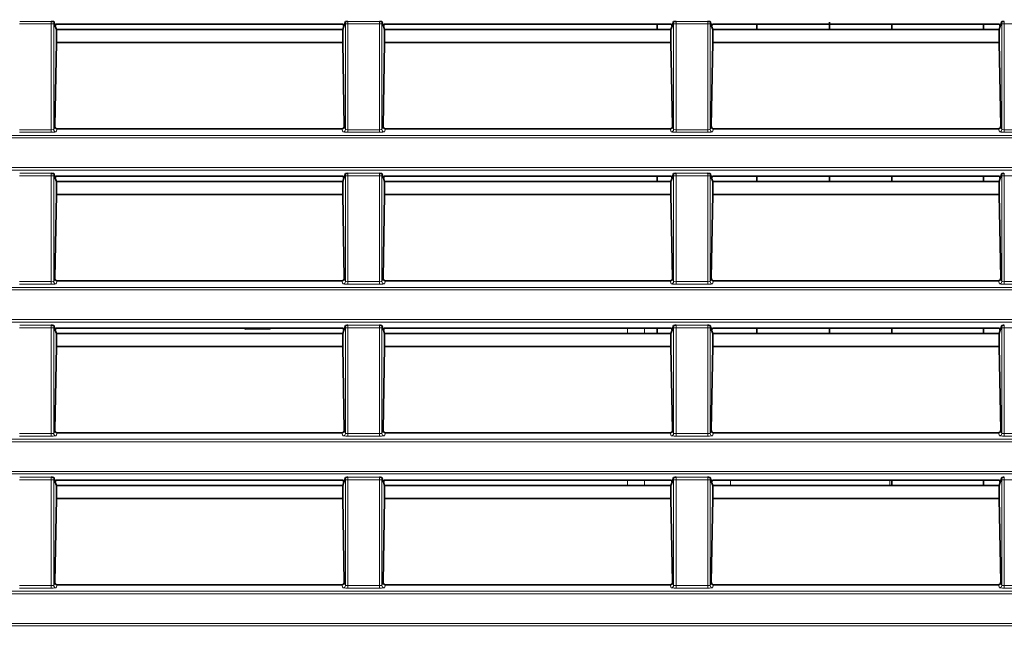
# Model space of a CAD drawing. Header units: millimetres. Extents: x 0 to 1118, y 0 to 864.
# Tile 149 of 172: x 941 to 961, y 339 to 351. Entities that reach past the tile are written whole.
import ezdxf

# ---------------------------------------------------------------- set-up
doc = ezdxf.new("R2010")
doc.units = ezdxf.units.MM
doc.layers.add('ALPHAREV', color=7, linetype='Continuous', lineweight=25)
doc.styles.add('SLDTEXTSTYLE0', font='TXT', dxfattribs={"width": 0.605})
doc.dimstyles.new('SLDDIMSTYLE0', dxfattribs={"dimtxt": 3.175, "dimasz": 4.572, "dimexe": 0, "dimexo": 0.0625, "dimgap": 0.79375, "dimtad": 0, "dimtih": 1, "dimtoh": 1, "dimdec": 1, "dimlfac": 4, "dimrnd": 1e-09, "dimzin": 12, "dimdsep": 46, "dimtxsty": 'SLDTEXTSTYLE0', "dimsah": 1, "dimcen": 0.09, "dimadec": 0, "dimazin": 3, "dimtfac": 1, "dimtofl": 0, "dimtmove": 0, "dimatfit": 3, "dimfxl": 1, "dimfrac": 2, "dimtolj": 1, "dimtzin": 12, "dimarcsym": 0})

# ---------------------------------------------------------------- blocks, each defined once
blk = doc.blocks.new('_D_8')
at = {"layer": 'ALPHAREV'}
for p, q in [((1065.347, 404.285), (1064.256, 404.285)), ((1064.256, 404.285), (1064.256, 399.412)), ((1071.411, 404.285), (1072.502, 404.285)), ((1072.502, 404.285), (1072.502, 399.412)), ((1074.319, 401.849), (1077.494, 401.849)), ((1077.494, 401.849), (1077.494, 391.371)), ((1064.256, 399.412), (1065.347, 399.412)), ((1072.502, 399.412), (1071.411, 399.412)), ((962.925, 391.371), (1079.094, 391.371)), ((1077.494, 330.219), (1077.494, 391.371)), ((962.909, 330.219), (1079.094, 330.219))]:
    blk.add_line(p, q, dxfattribs=at)
for points in [[(1077.494, 391.371), (1076.732, 386.799), (1078.256, 386.799)], [(1077.494, 330.219), (1078.256, 334.791), (1076.732, 334.791)]]:
    blk.add_solid(points, dxfattribs=at)
at = {"layer": 'ALPHAREV', "char_height": 3.175, "attachment_point": 1, "style": 'SLDTEXTSTYLE0'}
for s, insert in [('244.6', (1052.251, 403.505)), ('9.6', (1065.347, 403.505))]:
    blk.add_mtext(s, dxfattribs=dict(at, insert=insert))
blk = doc.blocks.new('_D_16')
at = {"layer": 'ALPHAREV'}
for p, q in [((896.128, 356.732), (896.128, 275.338)), ((985.506, 292.851), (985.506, 275.338)), ((942.03, 279.374), (940.938, 279.374)), ((940.938, 279.374), (940.938, 274.502)), ((950.519, 279.374), (951.61, 279.374)), ((951.61, 279.374), (951.61, 274.502)), ((896.128, 276.938), (928.208, 276.938)), ((985.506, 276.938), (953.426, 276.938)), ((940.938, 274.502), (942.03, 274.502)), ((951.61, 274.502), (950.519, 274.502))]:
    blk.add_line(p, q, dxfattribs=at)
for points in [[(896.128, 276.938), (900.7, 276.176), (900.7, 277.7)], [(985.506, 276.938), (980.934, 277.7), (980.934, 276.176)]]:
    blk.add_solid(points, dxfattribs=at)
at = {"layer": 'ALPHAREV', "char_height": 3.175, "attachment_point": 1, "style": 'SLDTEXTSTYLE0'}
for s, insert in [('357.5', (928.933, 278.594)), ('14.1', (942.03, 278.594))]:
    blk.add_mtext(s, dxfattribs=dict(at, insert=insert))

msp = doc.modelspace()

# ---------------------------------------------------------------- linework, layer by layer
at = {"color": 7, "linetype": 'Continuous', "lineweight": 18}
for p, q in [((941.182, 351.18), (941.83, 351.18)), ((947.932, 351.18), (948.58, 351.18)), ((954.682, 351.18), (955.33, 351.18)), ((941.832, 351.13), (941.18, 351.13)), ((941.882, 351.13), (941.832, 351.13)), ((941.832, 348.952), (941.832, 351.13)), ((941.882, 351.13), (941.882, 348.957)), ((947.93, 351.13), (947.88, 351.13)), ((947.88, 348.957), (947.88, 351.13)), ((948.582, 351.13), (947.93, 351.13)), ((947.93, 351.13), (947.93, 348.952)), ((948.632, 351.13), (948.582, 351.13)), ((948.582, 348.952), (948.582, 351.13)), ((948.632, 351.13), (948.632, 348.957)), ((954.68, 351.13), (954.63, 351.13)), ((954.63, 348.957), (954.63, 351.13)), ((955.332, 351.13), (954.68, 351.13)), ((954.68, 351.13), (954.68, 348.952)), ((955.382, 351.13), (955.332, 351.13)), ((955.332, 348.952), (955.332, 351.13)), ((955.382, 351.13), (955.382, 348.957)), ((961.43, 351.13), (961.38, 351.13)), ((961.38, 348.957), (961.38, 351.13)), ((962.084, 351.13), (961.43, 351.13)), ((961.43, 351.13), (961.43, 348.952)), ((941.18, 348.952), (941.832, 348.952)), ((941.832, 348.902), (941.832, 348.952)), ((941.882, 348.957), (941.904, 349.022)), ((941.952, 348.969), (941.932, 348.907)), ((947.83, 348.907), (947.809, 348.969)), ((947.858, 349.022), (947.88, 348.957)), ((947.93, 348.902), (947.93, 348.952)), ((947.93, 348.952), (948.582, 348.952)), ((948.582, 348.902), (948.582, 348.952)), ((948.632, 348.957), (948.654, 349.022)), ((948.702, 348.969), (948.682, 348.907)), ((954.58, 348.907), (954.559, 348.969)), ((954.608, 349.022), (954.63, 348.957)), ((954.68, 348.952), (954.68, 348.902)), ((954.68, 348.952), (955.332, 348.952)), ((955.332, 348.952), (955.332, 348.902)), ((955.382, 348.957), (955.404, 349.022)), ((955.452, 348.969), (955.432, 348.907)), ((961.33, 348.907), (961.309, 348.969)), ((961.358, 349.022), (961.38, 348.957)), ((961.43, 348.952), (961.43, 348.902)), ((961.43, 348.952), (962.083, 348.952)), ((794.184, 348.835), (983.327, 348.835)), ((983.327, 348.785), (794.184, 348.785)), ((941.832, 348.902), (941.18, 348.902)), ((948.582, 348.902), (947.93, 348.902)), ((955.332, 348.902), (954.68, 348.902)), ((962.083, 348.902), (961.43, 348.902)), ((794.184, 348.172), (983.327, 348.172)), ((983.327, 348.122), (794.184, 348.122)), ((941.832, 348.005), (941.18, 348.005)), ((941.182, 348.055), (941.83, 348.055)), ((941.882, 348.005), (941.832, 348.005)), ((941.832, 345.827), (941.832, 348.005)), ((941.882, 348.005), (941.882, 345.832)), ((947.93, 348.005), (947.88, 348.005)), ((947.88, 345.832), (947.88, 348.005)), ((948.582, 348.005), (947.93, 348.005)), ((947.93, 348.005), (947.93, 345.827)), ((947.932, 348.055), (948.58, 348.055)), ((948.632, 348.005), (948.582, 348.005)), ((948.582, 345.827), (948.582, 348.005)), ((948.632, 348.005), (948.632, 345.832)), ((954.68, 348.005), (954.63, 348.005)), ((954.63, 345.832), (954.63, 348.005)), ((955.332, 348.005), (954.68, 348.005)), ((954.68, 348.005), (954.68, 345.827)), ((954.682, 348.055), (955.33, 348.055)), ((955.382, 348.005), (955.332, 348.005)), ((955.332, 345.827), (955.332, 348.005)), ((955.382, 348.005), (955.382, 345.832)), ((961.43, 348.005), (961.38, 348.005)), ((961.38, 345.832), (961.38, 348.005)), ((962.084, 348.005), (961.43, 348.005)), ((961.43, 348.005), (961.43, 345.827)), ((941.882, 345.832), (941.904, 345.897)), ((947.858, 345.897), (947.88, 345.832)), ((948.632, 345.832), (948.654, 345.897)), ((954.608, 345.897), (954.63, 345.832)), ((955.382, 345.832), (955.404, 345.897)), ((961.358, 345.897), (961.38, 345.832)), ((794.184, 345.71), (983.327, 345.71)), ((941.18, 345.827), (941.832, 345.827)), ((941.832, 345.777), (941.18, 345.777)), ((941.832, 345.777), (941.832, 345.827)), ((941.952, 345.844), (941.932, 345.782)), ((947.83, 345.782), (947.809, 345.844)), ((947.93, 345.777), (947.93, 345.827)), ((947.93, 345.827), (948.582, 345.827)), ((948.582, 345.777), (947.93, 345.777)), ((948.582, 345.777), (948.582, 345.827)), ((948.702, 345.844), (948.682, 345.782)), ((954.58, 345.782), (954.559, 345.844)), ((954.68, 345.827), (954.68, 345.777)), ((954.68, 345.827), (955.332, 345.827)), ((955.332, 345.777), (954.68, 345.777)), ((955.332, 345.827), (955.332, 345.777)), ((955.452, 345.844), (955.432, 345.782)), ((961.33, 345.782), (961.309, 345.844)), ((961.43, 345.827), (961.43, 345.777)), ((961.43, 345.827), (962.083, 345.827)), ((962.083, 345.777), (961.43, 345.777)), ((983.327, 345.66), (794.184, 345.66)), ((794.184, 345.047), (983.327, 345.047)), ((983.327, 344.997), (794.184, 344.997)), ((941.832, 344.88), (941.18, 344.88)), ((941.182, 344.93), (941.83, 344.93)), ((941.882, 344.88), (941.832, 344.88)), ((941.832, 342.702), (941.832, 344.88)), ((941.882, 344.88), (941.882, 342.707)), ((945.814, 344.847), (945.814, 344.871)), ((946.334, 344.871), (946.334, 344.847)), ((947.93, 344.88), (947.88, 344.88)), ((947.88, 342.707), (947.88, 344.88)), ((948.582, 344.88), (947.93, 344.88)), ((947.93, 344.88), (947.93, 342.702)), ((947.932, 344.93), (948.58, 344.93)), ((948.632, 344.88), (948.582, 344.88)), ((948.582, 342.702), (948.582, 344.88)), ((948.632, 344.88), (948.632, 342.707)), ((953.679, 344.76), (953.679, 344.871)), ((954.033, 344.871), (954.033, 344.76)), ((954.68, 344.88), (954.63, 344.88)), ((954.63, 342.707), (954.63, 344.88)), ((955.332, 344.88), (954.68, 344.88)), ((954.68, 344.88), (954.68, 342.702)), ((954.682, 344.93), (955.33, 344.93)), ((955.382, 344.88), (955.332, 344.88)), ((955.332, 342.702), (955.332, 344.88)), ((955.382, 344.88), (955.382, 342.707)), ((961.43, 344.88), (961.38, 344.88)), ((961.38, 342.707), (961.38, 344.88)), ((962.084, 344.88), (961.43, 344.88)), ((961.43, 344.88), (961.43, 342.702)), ((946.334, 344.847), (945.814, 344.847)), ((941.18, 342.702), (941.832, 342.702)), ((941.832, 342.652), (941.18, 342.652)), ((941.832, 342.652), (941.832, 342.702)), ((941.882, 342.707), (941.904, 342.772)), ((941.952, 342.719), (941.932, 342.657)), ((947.83, 342.657), (947.809, 342.719)), ((947.858, 342.772), (947.88, 342.707)), ((947.93, 342.652), (947.93, 342.702)), ((947.93, 342.702), (948.582, 342.702)), ((948.582, 342.652), (947.93, 342.652)), ((948.582, 342.652), (948.582, 342.702)), ((948.632, 342.707), (948.654, 342.772)), ((948.702, 342.719), (948.682, 342.657)), ((954.58, 342.657), (954.559, 342.719)), ((954.608, 342.772), (954.63, 342.707)), ((954.68, 342.702), (954.68, 342.652)), ((954.68, 342.702), (955.332, 342.702)), ((955.332, 342.652), (954.68, 342.652)), ((955.332, 342.702), (955.332, 342.652)), ((955.382, 342.707), (955.404, 342.772)), ((955.452, 342.719), (955.432, 342.657)), ((961.33, 342.657), (961.309, 342.719)), ((961.358, 342.772), (961.38, 342.707)), ((961.43, 342.702), (962.083, 342.702)), ((961.43, 342.702), (961.43, 342.652)), ((962.083, 342.652), (961.43, 342.652)), ((794.184, 342.585), (983.327, 342.585)), ((983.327, 342.535), (794.184, 342.535)), ((794.184, 341.922), (983.327, 341.922)), ((983.327, 341.872), (794.184, 341.872)), ((941.832, 341.755), (941.18, 341.755)), ((941.182, 341.805), (941.83, 341.805)), ((941.882, 341.755), (941.832, 341.755)), ((941.832, 339.577), (941.832, 341.755)), ((941.882, 341.755), (941.882, 339.582)), ((947.93, 341.755), (947.88, 341.755)), ((947.88, 339.582), (947.88, 341.755)), ((948.582, 341.755), (947.93, 341.755)), ((947.93, 341.755), (947.93, 339.577)), ((947.932, 341.805), (948.58, 341.805)), ((948.632, 341.755), (948.582, 341.755)), ((948.582, 339.577), (948.582, 341.755)), ((948.632, 341.755), (948.632, 339.582)), ((953.679, 341.635), (953.679, 341.746)), ((954.033, 341.746), (954.033, 341.635)), ((954.68, 341.755), (954.63, 341.755)), ((954.63, 339.582), (954.63, 341.755)), ((955.332, 341.755), (954.68, 341.755)), ((954.68, 341.755), (954.68, 339.577)), ((954.682, 341.805), (955.33, 341.805)), ((955.382, 341.755), (955.332, 341.755)), ((955.332, 339.577), (955.332, 341.755)), ((955.382, 341.755), (955.382, 339.582)), ((955.801, 341.746), (955.801, 341.635)), ((959.076, 341.635), (959.076, 341.746)), ((961.43, 341.755), (961.38, 341.755)), ((961.38, 339.582), (961.38, 341.755)), ((962.084, 341.755), (961.43, 341.755)), ((961.43, 341.755), (961.43, 339.577)), ((941.882, 339.582), (941.904, 339.647)), ((941.952, 339.594), (941.932, 339.532)), ((947.83, 339.532), (947.809, 339.594)), ((947.858, 339.647), (947.88, 339.582)), ((948.632, 339.582), (948.654, 339.647)), ((948.702, 339.594), (948.682, 339.532)), ((954.58, 339.532), (954.559, 339.594)), ((954.608, 339.647), (954.63, 339.582)), ((955.382, 339.582), (955.404, 339.647)), ((955.452, 339.594), (955.432, 339.532)), ((961.33, 339.532), (961.309, 339.594)), ((961.358, 339.647), (961.38, 339.582)), ((794.184, 339.46), (983.327, 339.46)), ((983.327, 339.41), (794.184, 339.41)), ((941.18, 339.577), (941.832, 339.577)), ((941.832, 339.527), (941.18, 339.527)), ((941.832, 339.527), (941.832, 339.577)), ((947.93, 339.527), (947.93, 339.577)), ((947.93, 339.577), (948.582, 339.577)), ((948.582, 339.527), (947.93, 339.527)), ((948.582, 339.527), (948.582, 339.577)), ((954.68, 339.577), (954.68, 339.527)), ((954.68, 339.577), (955.332, 339.577)), ((955.332, 339.527), (954.68, 339.527)), ((955.332, 339.577), (955.332, 339.527)), ((961.43, 339.577), (962.083, 339.577)), ((961.43, 339.577), (961.43, 339.527)), ((962.083, 339.527), (961.43, 339.527)), ((794.184, 338.797), (983.327, 338.797)), ((983.327, 338.747), (794.184, 338.747))]:
    msp.add_line(p, q, dxfattribs=at)
at = {"color": 7, "linetype": 'Continuous', "lineweight": 35}
for p, q in [((941.882, 351.176), (941.913, 351.08)), ((947.848, 351.08), (947.88, 351.176)), ((948.632, 351.176), (948.663, 351.08)), ((954.63, 351.176), (954.598, 351.08)), ((955.413, 351.08), (955.382, 351.176)), ((957.839, 351.163), (957.839, 351.01)), ((961.38, 351.176), (961.348, 351.08)), ((941.927, 351.121), (941.913, 351.08)), ((941.913, 351.08), (941.937, 351.009)), ((947.835, 351.121), (941.927, 351.121)), ((947.825, 351.01), (941.937, 351.01)), ((941.937, 351.009), (941.937, 350.746)), ((947.825, 351.009), (947.848, 351.08)), ((947.825, 350.746), (947.825, 351.009)), ((947.835, 351.121), (947.848, 351.08)), ((948.677, 351.121), (948.663, 351.08)), ((948.663, 351.08), (948.687, 351.009)), ((954.585, 351.121), (948.677, 351.121)), ((954.575, 351.01), (948.687, 351.01)), ((948.687, 351.009), (948.687, 350.746)), ((954.294, 351.121), (954.294, 351.01)), ((954.598, 351.08), (954.575, 351.009)), ((954.575, 350.746), (954.575, 351.009)), ((954.585, 351.121), (954.598, 351.08)), ((955.427, 351.121), (955.413, 351.08)), ((955.437, 351.009), (955.413, 351.08)), ((961.335, 351.121), (955.427, 351.121)), ((961.325, 351.01), (955.437, 351.01)), ((955.437, 351.009), (955.437, 350.746)), ((956.339, 351.121), (956.339, 351.01)), ((959.119, 351.121), (959.119, 351.01)), ((961.006, 351.121), (961.006, 351.01)), ((961.348, 351.08), (961.325, 351.009)), ((961.325, 350.746), (961.325, 351.009)), ((961.335, 351.121), (961.348, 351.08)), ((941.937, 350.746), (941.904, 349.022)), ((947.825, 350.746), (941.937, 350.746)), ((947.858, 349.022), (947.825, 350.746)), ((948.687, 350.746), (948.654, 349.022)), ((954.575, 350.746), (948.687, 350.746)), ((954.608, 349.022), (954.575, 350.746)), ((955.437, 350.746), (955.404, 349.022)), ((961.325, 350.746), (955.437, 350.746)), ((961.358, 349.022), (961.325, 350.746)), ((947.809, 348.969), (941.952, 348.969)), ((954.559, 348.969), (948.702, 348.969)), ((961.309, 348.969), (955.452, 348.969)), ((941.882, 348.051), (941.913, 347.955)), ((941.927, 347.996), (941.913, 347.955)), ((941.913, 347.955), (941.937, 347.884)), ((947.835, 347.996), (941.927, 347.996)), ((947.825, 347.884), (947.848, 347.955)), ((947.835, 347.996), (947.848, 347.955)), ((947.848, 347.955), (947.88, 348.051)), ((948.632, 348.051), (948.663, 347.955)), ((948.677, 347.996), (948.663, 347.955)), ((948.663, 347.955), (948.687, 347.884)), ((954.585, 347.996), (948.677, 347.996)), ((954.294, 347.996), (954.294, 347.885)), ((954.598, 347.955), (954.575, 347.884)), ((954.585, 347.996), (954.598, 347.955)), ((954.63, 348.051), (954.598, 347.955)), ((955.413, 347.955), (955.382, 348.051)), ((955.427, 347.996), (955.413, 347.955)), ((955.437, 347.884), (955.413, 347.955)), ((961.335, 347.996), (955.427, 347.996)), ((956.339, 347.996), (956.339, 347.885)), ((957.839, 347.996), (957.839, 347.885)), ((959.119, 347.996), (959.119, 347.885)), ((961.006, 347.996), (961.006, 347.885)), ((961.348, 347.955), (961.325, 347.884)), ((961.335, 347.996), (961.348, 347.955)), ((961.38, 348.051), (961.348, 347.955)), ((947.825, 347.885), (941.937, 347.885)), ((941.937, 347.884), (941.937, 347.621)), ((947.825, 347.621), (947.825, 347.884)), ((954.575, 347.885), (948.687, 347.885)), ((948.687, 347.884), (948.687, 347.621)), ((954.575, 347.621), (954.575, 347.884)), ((961.325, 347.885), (955.437, 347.885)), ((955.437, 347.884), (955.437, 347.621)), ((961.325, 347.621), (961.325, 347.884)), ((941.937, 347.621), (941.904, 345.897)), ((947.825, 347.621), (941.937, 347.621)), ((947.858, 345.897), (947.825, 347.621)), ((948.687, 347.621), (948.654, 345.897)), ((954.575, 347.621), (948.687, 347.621)), ((954.608, 345.897), (954.575, 347.621)), ((955.437, 347.621), (955.404, 345.897)), ((961.325, 347.621), (955.437, 347.621)), ((961.358, 345.897), (961.325, 347.621)), ((947.809, 345.844), (941.952, 345.844)), ((954.559, 345.844), (948.702, 345.844)), ((961.309, 345.844), (955.452, 345.844)), ((941.882, 344.926), (941.913, 344.83)), ((941.927, 344.871), (941.913, 344.83)), ((947.835, 344.871), (941.927, 344.871)), ((945.837, 344.871), (945.814, 344.847)), ((946.31, 344.871), (946.334, 344.847)), ((947.835, 344.871), (947.848, 344.83)), ((947.848, 344.83), (947.88, 344.926)), ((948.632, 344.926), (948.663, 344.83)), ((948.677, 344.871), (948.663, 344.83)), ((954.585, 344.871), (948.677, 344.871)), ((954.294, 344.871), (954.294, 344.76)), ((954.585, 344.871), (954.598, 344.83)), ((954.63, 344.926), (954.598, 344.83)), ((955.413, 344.83), (955.382, 344.926)), ((955.427, 344.871), (955.413, 344.83)), ((961.335, 344.871), (955.427, 344.871)), ((956.339, 344.871), (956.339, 344.76)), ((957.839, 344.871), (957.839, 344.76)), ((959.119, 344.871), (959.119, 344.76)), ((961.006, 344.871), (961.006, 344.76)), ((961.335, 344.871), (961.348, 344.83)), ((961.38, 344.926), (961.348, 344.83)), ((941.913, 344.83), (941.937, 344.759)), ((947.825, 344.76), (941.937, 344.76)), ((941.937, 344.759), (941.937, 344.496)), ((947.825, 344.759), (947.848, 344.83)), ((947.825, 344.496), (947.825, 344.759)), ((948.663, 344.83), (948.687, 344.759)), ((954.575, 344.76), (948.687, 344.76)), ((948.687, 344.759), (948.687, 344.496)), ((954.598, 344.83), (954.575, 344.759)), ((954.575, 344.496), (954.575, 344.759)), ((955.437, 344.759), (955.413, 344.83)), ((961.325, 344.76), (955.437, 344.76)), ((955.437, 344.759), (955.437, 344.496)), ((961.348, 344.83), (961.325, 344.759)), ((961.325, 344.496), (961.325, 344.759)), ((941.937, 344.496), (941.904, 342.772)), ((947.825, 344.496), (941.937, 344.496)), ((947.858, 342.772), (947.825, 344.496)), ((948.687, 344.496), (948.654, 342.772)), ((954.575, 344.496), (948.687, 344.496)), ((954.608, 342.772), (954.575, 344.496)), ((955.437, 344.496), (955.404, 342.772)), ((961.325, 344.496), (955.437, 344.496)), ((961.358, 342.772), (961.325, 344.496)), ((941.952, 342.719), (947.809, 342.719)), ((948.702, 342.719), (954.559, 342.719)), ((961.309, 342.719), (955.452, 342.719)), ((941.882, 341.801), (941.913, 341.705)), ((941.927, 341.746), (941.913, 341.705)), ((941.913, 341.705), (941.937, 341.634)), ((941.927, 341.746), (947.835, 341.746)), ((947.825, 341.635), (941.937, 341.635)), ((941.937, 341.634), (941.937, 341.371)), ((947.825, 341.634), (947.848, 341.705)), ((947.825, 341.371), (947.825, 341.634)), ((947.835, 341.746), (947.848, 341.705)), ((947.848, 341.705), (947.88, 341.801)), ((948.632, 341.801), (948.663, 341.705)), ((948.677, 341.746), (948.663, 341.705)), ((948.663, 341.705), (948.687, 341.634)), ((948.677, 341.746), (954.585, 341.746)), ((954.575, 341.635), (948.687, 341.635)), ((948.687, 341.634), (948.687, 341.371)), ((954.598, 341.705), (954.575, 341.634)), ((954.575, 341.371), (954.575, 341.634)), ((954.585, 341.746), (954.598, 341.705)), ((954.63, 341.801), (954.598, 341.705)), ((955.413, 341.705), (955.382, 341.801)), ((955.427, 341.746), (955.413, 341.705)), ((955.437, 341.634), (955.413, 341.705)), ((961.335, 341.746), (955.427, 341.746)), ((961.325, 341.635), (955.437, 341.635)), ((955.437, 341.634), (955.437, 341.371)), ((959.119, 341.746), (959.119, 341.635)), ((961.006, 341.746), (961.006, 341.635)), ((961.348, 341.705), (961.325, 341.634)), ((961.325, 341.371), (961.325, 341.634)), ((961.335, 341.746), (961.348, 341.705)), ((961.38, 341.801), (961.348, 341.705)), ((941.937, 341.371), (941.904, 339.647)), ((947.825, 341.371), (941.937, 341.371)), ((947.858, 339.647), (947.825, 341.371)), ((948.687, 341.371), (948.654, 339.647)), ((954.575, 341.371), (948.687, 341.371)), ((954.608, 339.647), (954.575, 341.371)), ((955.437, 341.371), (955.404, 339.647)), ((961.325, 341.371), (955.437, 341.371)), ((961.358, 339.647), (961.325, 341.371)), ((941.952, 339.594), (947.809, 339.594)), ((948.702, 339.594), (954.559, 339.594)), ((961.309, 339.594), (955.452, 339.594))]:
    msp.add_line(p, q, dxfattribs=at)
at = {"color": 7, "linetype": 'Continuous', "lineweight": 18}
for centre, start, end in [((941.932, 348.957), 180.0962, 269.9736), ((947.83, 348.957), 270.0264, 359.9038), ((948.682, 348.957), 180.0962, 269.9736), ((954.58, 348.957), 270.0264, 359.9038), ((955.432, 348.957), 180.0962, 269.9736), ((961.33, 348.957), 270.0264, 359.9038), ((941.932, 345.832), 180.0962, 269.9736), ((947.83, 345.832), 270.0264, 359.9038), ((948.682, 345.832), 180.0962, 269.9736), ((954.58, 345.832), 270.0264, 359.9038), ((955.432, 345.832), 180.0962, 269.9736), ((961.33, 345.832), 270.0264, 359.9038), ((941.932, 342.707), 180.0962, 269.9736), ((947.83, 342.707), 270.0264, 359.9038), ((948.682, 342.707), 180.0962, 269.9736), ((954.58, 342.707), 270.0264, 359.9038), ((955.432, 342.707), 180.0962, 269.9736), ((961.33, 342.707), 270.0264, 359.9038), ((941.932, 339.582), 180.0962, 269.9736), ((947.83, 339.582), 270.0264, 359.9038), ((948.682, 339.582), 180.0962, 269.9736), ((954.58, 339.582), 270.0264, 359.9038), ((955.432, 339.582), 180.0962, 269.9736), ((961.33, 339.582), 270.0264, 359.9038)]:
    msp.add_arc(centre, 0.05, start, end, dxfattribs=at)
for centre, major_axis, ratio, start_param, end_param in [((941.83, 351.13), (0, 0.05), 0.03491, 4.712389, 6.230825), ((941.88, 351.13), (0, 0.1), 0.017455, 4.712389, 5.184155), ((947.882, 351.13), (0, 0.1), 0.017455, 1.09903, 1.570796), ((947.932, 351.13), (0, 0.05), 0.03491, 0.05236, 1.570796), ((948.58, 351.13), (0, 0.05), 0.03491, 4.712389, 6.230825), ((948.63, 351.13), (0, 0.1), 0.017455, 4.712389, 5.184155), ((954.632, 351.13), (0, 0.1), 0.017455, 1.09903, 1.570796), ((954.682, 351.13), (0, 0.05), 0.03491, 0.05236, 1.570796), ((955.33, 351.13), (0, 0.05), 0.03491, 4.712389, 6.230825), ((955.38, 351.13), (0, 0.1), 0.017455, 4.712389, 5.184155), ((961.382, 351.13), (0, 0.1), 0.017455, 1.09903, 1.570796), ((961.432, 351.13), (0, 0.05), 0.03491, 0.05236, 1.570796), ((941.832, 348.957), (0.05, 0), 0.104816, 4.712389, 6.265732), ((947.93, 348.957), (0.05, 0), 0.104816, 3.159046, 4.712389), ((948.582, 348.957), (0.05, 0), 0.104816, 4.712389, 6.265732), ((954.68, 348.957), (0.05, 0), 0.104816, 3.159046, 4.712389), ((955.332, 348.957), (0.05, 0), 0.104816, 4.712389, 6.265732), ((961.43, 348.957), (0.05, 0), 0.104816, 3.159046, 4.712389), ((941.832, 348.907), (0.1, 0), 0.052408, 4.712389, 6.265732), ((947.93, 348.907), (0.1, 0), 0.052408, 3.159046, 4.712389), ((948.582, 348.907), (0.1, 0), 0.052408, 4.712389, 6.265732), ((954.68, 348.907), (0.1, 0), 0.052408, 3.159046, 4.712389), ((955.332, 348.907), (0.1, 0), 0.052408, 4.712389, 6.265732), ((961.43, 348.907), (0.1, 0), 0.052408, 3.159046, 4.712389), ((941.83, 348.005), (0, 0.05), 0.03491, 4.712389, 6.230825), ((941.88, 348.005), (0, 0.1), 0.017455, 4.712389, 5.184155), ((947.882, 348.005), (0, 0.1), 0.017455, 1.09903, 1.570796), ((947.932, 348.005), (0, 0.05), 0.03491, 0.05236, 1.570796), ((948.58, 348.005), (0, 0.05), 0.03491, 4.712389, 6.230825), ((948.63, 348.005), (0, 0.1), 0.017455, 4.712389, 5.184155), ((954.632, 348.005), (0, 0.1), 0.017455, 1.09903, 1.570796), ((954.682, 348.005), (0, 0.05), 0.03491, 0.05236, 1.570796), ((955.33, 348.005), (0, 0.05), 0.03491, 4.712389, 6.230825), ((955.38, 348.005), (0, 0.1), 0.017455, 4.712389, 5.184155), ((961.382, 348.005), (0, 0.1), 0.017455, 1.09903, 1.570796), ((961.432, 348.005), (0, 0.05), 0.03491, 0.05236, 1.570796), ((941.832, 345.832), (0.05, 0), 0.104816, 4.712389, 6.265732), ((941.832, 345.782), (0.1, 0), 0.052408, 4.712389, 6.265732), ((947.93, 345.782), (0.1, 0), 0.052408, 3.159046, 4.712389), ((947.93, 345.832), (0.05, 0), 0.104816, 3.159046, 4.712389), ((948.582, 345.832), (0.05, 0), 0.104816, 4.712389, 6.265732), ((948.582, 345.782), (0.1, 0), 0.052408, 4.712389, 6.265732), ((954.68, 345.782), (0.1, 0), 0.052408, 3.159046, 4.712389), ((954.68, 345.832), (0.05, 0), 0.104816, 3.159046, 4.712389), ((955.332, 345.832), (0.05, 0), 0.104816, 4.712389, 6.265732), ((955.332, 345.782), (0.1, 0), 0.052408, 4.712389, 6.265732), ((961.43, 345.782), (0.1, 0), 0.052408, 3.159046, 4.712389), ((961.43, 345.832), (0.05, 0), 0.104816, 3.159046, 4.712389), ((941.83, 344.88), (0, 0.05), 0.03491, 4.712389, 6.230825), ((941.88, 344.88), (0, 0.1), 0.017455, 4.712389, 5.184155), ((947.882, 344.88), (0, 0.1), 0.017455, 1.09903, 1.570796), ((947.932, 344.88), (0, 0.05), 0.03491, 0.05236, 1.570796), ((948.58, 344.88), (0, 0.05), 0.03491, 4.712389, 6.230825), ((948.63, 344.88), (0, 0.1), 0.017455, 4.712389, 5.184155), ((954.632, 344.88), (0, 0.1), 0.017455, 1.09903, 1.570796), ((954.682, 344.88), (0, 0.05), 0.03491, 0.05236, 1.570796), ((955.33, 344.88), (0, 0.05), 0.03491, 4.712389, 6.230825), ((955.38, 344.88), (0, 0.1), 0.017455, 4.712389, 5.184155), ((961.382, 344.88), (0, 0.1), 0.017455, 1.09903, 1.570796), ((961.432, 344.88), (0, 0.05), 0.03491, 0.05236, 1.570796), ((941.832, 342.707), (0.05, 0), 0.104816, 4.712389, 6.265732), ((941.832, 342.657), (0.1, 0), 0.052408, 4.712389, 6.265732), ((947.93, 342.657), (0.1, 0), 0.052408, 3.159046, 4.712389), ((947.93, 342.707), (0.05, 0), 0.104816, 3.159046, 4.712389), ((948.582, 342.707), (0.05, 0), 0.104816, 4.712389, 6.265732), ((948.582, 342.657), (0.1, 0), 0.052408, 4.712389, 6.265732), ((954.68, 342.657), (0.1, 0), 0.052408, 3.159046, 4.712389), ((954.68, 342.707), (0.05, 0), 0.104816, 3.159046, 4.712389), ((955.332, 342.707), (0.05, 0), 0.104816, 4.712389, 6.265732), ((955.332, 342.657), (0.1, 0), 0.052408, 4.712389, 6.265732), ((961.43, 342.657), (0.1, 0), 0.052408, 3.159046, 4.712389), ((961.43, 342.707), (0.05, 0), 0.104816, 3.159046, 4.712389), ((941.83, 341.755), (0, 0.05), 0.03491, 4.712389, 6.230825), ((941.88, 341.755), (0, 0.1), 0.017455, 4.712389, 5.184155), ((947.882, 341.755), (0, 0.1), 0.017455, 1.09903, 1.570796), ((947.932, 341.755), (0, 0.05), 0.03491, 0.05236, 1.570796), ((948.58, 341.755), (0, 0.05), 0.03491, 4.712389, 6.230825), ((948.63, 341.755), (0, 0.1), 0.017455, 4.712389, 5.184155), ((954.632, 341.755), (0, 0.1), 0.017455, 1.09903, 1.570796), ((954.682, 341.755), (0, 0.05), 0.03491, 0.05236, 1.570796), ((955.33, 341.755), (0, 0.05), 0.03491, 4.712389, 6.230825), ((955.38, 341.755), (0, 0.1), 0.017455, 4.712389, 5.184155), ((961.382, 341.755), (0, 0.1), 0.017455, 1.09903, 1.570796), ((961.432, 341.755), (0, 0.05), 0.03491, 0.05236, 1.570796), ((941.832, 339.582), (0.05, 0), 0.104816, 4.712389, 6.265732), ((941.832, 339.532), (0.1, 0), 0.052408, 4.712389, 6.265732), ((947.93, 339.532), (0.1, 0), 0.052408, 3.159046, 4.712389), ((947.93, 339.582), (0.05, 0), 0.104816, 3.159046, 4.712389), ((948.582, 339.582), (0.05, 0), 0.104816, 4.712389, 6.265732), ((948.582, 339.532), (0.1, 0), 0.052408, 4.712389, 6.265732), ((954.68, 339.532), (0.1, 0), 0.052408, 3.159046, 4.712389), ((954.68, 339.582), (0.05, 0), 0.104816, 3.159046, 4.712389), ((955.332, 339.582), (0.05, 0), 0.104816, 4.712389, 6.265732), ((955.332, 339.532), (0.1, 0), 0.052408, 4.712389, 6.265732), ((961.43, 339.532), (0.1, 0), 0.052408, 3.159046, 4.712389), ((961.43, 339.582), (0.05, 0), 0.104816, 3.159046, 4.712389)]:
    msp.add_ellipse(centre, major_axis=major_axis, ratio=ratio, start_param=start_param, end_param=end_param, dxfattribs=at)
at = {"color": 7, "linetype": 'Continuous', "lineweight": 35}
for centre, major_axis, start_param, end_param in [((941.954, 349.022), (0.009, 0.0525), 1.730855, 3.300738), ((947.808, 349.022), (-0.009, 0.0525), 2.982448, 4.552331), ((948.704, 349.022), (0.009, 0.0525), 1.730855, 3.300738), ((954.558, 349.022), (-0.009, 0.0525), 2.982448, 4.552331), ((955.454, 349.022), (0.009, 0.0525), 1.730855, 3.300738), ((961.308, 349.022), (-0.009, 0.0525), 2.982448, 4.552331), ((941.954, 345.897), (0.009, 0.0525), 1.730855, 3.300738), ((947.808, 345.897), (-0.009, 0.0525), 2.982448, 4.552331), ((948.704, 345.897), (0.009, 0.0525), 1.730855, 3.300738), ((954.558, 345.897), (-0.009, 0.0525), 2.982448, 4.552331), ((955.454, 345.897), (0.009, 0.0525), 1.730855, 3.300738), ((961.308, 345.897), (-0.009, 0.0525), 2.982448, 4.552331), ((941.954, 342.772), (0.009, 0.0525), 1.730855, 3.300738), ((947.808, 342.772), (-0.009, 0.0525), 2.982448, 4.552331), ((948.704, 342.772), (0.009, 0.0525), 1.730855, 3.300738), ((954.558, 342.772), (-0.009, 0.0525), 2.982448, 4.552331), ((955.454, 342.772), (0.009, 0.0525), 1.730855, 3.300738), ((961.308, 342.772), (-0.009, 0.0525), 2.982448, 4.552331), ((941.954, 339.647), (0.009, 0.0525), 1.730855, 3.300738), ((947.808, 339.647), (-0.009, 0.0525), 2.982448, 4.552331), ((948.704, 339.647), (0.009, 0.0525), 1.730855, 3.300738), ((954.558, 339.647), (-0.009, 0.0525), 2.982448, 4.552331), ((955.454, 339.647), (0.009, 0.0525), 1.730855, 3.300738), ((961.308, 339.647), (-0.009, 0.0525), 2.982448, 4.552331)]:
    msp.add_ellipse(centre, major_axis=major_axis, ratio=0.937398, start_param=start_param, end_param=end_param, dxfattribs=at)
for points in [[(941.882, 351.176), (941.881, 351.177), (941.874, 351.177), (941.855, 351.179), (941.842, 351.18), (941.83, 351.18)], [(947.88, 351.176), (947.88, 351.177), (947.887, 351.177), (947.907, 351.179), (947.919, 351.18), (947.932, 351.18)], [(948.632, 351.176), (948.631, 351.177), (948.624, 351.177), (948.605, 351.179), (948.592, 351.18), (948.58, 351.18)], [(954.63, 351.176), (954.63, 351.177), (954.637, 351.177), (954.657, 351.179), (954.669, 351.18), (954.682, 351.18)], [(955.382, 351.176), (955.381, 351.177), (955.374, 351.177), (955.355, 351.179), (955.342, 351.18), (955.33, 351.18)], [(961.38, 351.176), (961.38, 351.177), (961.387, 351.177), (961.407, 351.179), (961.419, 351.18), (961.432, 351.18)], [(941.882, 348.051), (941.881, 348.052), (941.874, 348.052), (941.855, 348.054), (941.842, 348.055), (941.83, 348.055)], [(947.88, 348.051), (947.88, 348.052), (947.887, 348.052), (947.907, 348.054), (947.919, 348.055), (947.932, 348.055)], [(948.632, 348.051), (948.631, 348.052), (948.624, 348.052), (948.605, 348.054), (948.592, 348.055), (948.58, 348.055)], [(954.63, 348.051), (954.63, 348.052), (954.637, 348.052), (954.657, 348.054), (954.669, 348.055), (954.682, 348.055)], [(955.382, 348.051), (955.381, 348.052), (955.374, 348.052), (955.355, 348.054), (955.342, 348.055), (955.33, 348.055)], [(961.38, 348.051), (961.38, 348.052), (961.387, 348.052), (961.407, 348.054), (961.419, 348.055), (961.432, 348.055)], [(941.882, 344.926), (941.881, 344.927), (941.874, 344.927), (941.855, 344.929), (941.842, 344.93), (941.83, 344.93)], [(947.88, 344.926), (947.88, 344.927), (947.887, 344.927), (947.907, 344.929), (947.919, 344.93), (947.932, 344.93)], [(948.632, 344.926), (948.631, 344.927), (948.624, 344.927), (948.605, 344.929), (948.592, 344.93), (948.58, 344.93)], [(954.63, 344.926), (954.63, 344.927), (954.637, 344.927), (954.657, 344.929), (954.669, 344.93), (954.682, 344.93)], [(955.382, 344.926), (955.381, 344.927), (955.374, 344.927), (955.355, 344.929), (955.342, 344.93), (955.33, 344.93)], [(961.38, 344.926), (961.38, 344.927), (961.387, 344.927), (961.407, 344.929), (961.419, 344.93), (961.432, 344.93)], [(941.882, 341.801), (941.881, 341.802), (941.874, 341.802), (941.855, 341.804), (941.842, 341.805), (941.83, 341.805)], [(947.88, 341.801), (947.88, 341.802), (947.887, 341.802), (947.907, 341.804), (947.919, 341.805), (947.932, 341.805)], [(948.632, 341.801), (948.631, 341.802), (948.624, 341.802), (948.605, 341.804), (948.592, 341.805), (948.58, 341.805)], [(954.63, 341.801), (954.63, 341.802), (954.637, 341.802), (954.657, 341.804), (954.669, 341.805), (954.682, 341.805)], [(955.382, 341.801), (955.381, 341.802), (955.374, 341.802), (955.355, 341.804), (955.342, 341.805), (955.33, 341.805)], [(961.38, 341.801), (961.38, 341.802), (961.387, 341.802), (961.407, 341.804), (961.419, 341.805), (961.432, 341.805)]]:
    msp.add_open_spline(points, degree=3, knots=[0, 0, 0, 0, 0.5, 0.5, 1, 1, 1, 1], dxfattribs=at)

# ---------------------------------------------------------------- dimensions: what is measured, and where the dimension line sits
at = {"layer": 'ALPHAREV'}
dim = msp.add_linear_dim(base=(1077.494, 391.371), p1=(961.309, 330.219), p2=(961.325, 391.371), angle=90, dimstyle='SLDDIMSTYLE0', dxfattribs=at)
dim.commit()
dim.dimension.update_dxf_attribs({"geometry": '_D_8', "text_midpoint": (1077.494, 401.849), "dimtype": 160})
dim = msp.add_linear_dim(base=(896.128, 276.938), p1=(985.506, 294.451), p2=(896.128, 358.332), dimstyle='SLDDIMSTYLE0', dxfattribs=at)
dim.commit()
dim.dimension.update_dxf_attribs({"geometry": '_D_16', "text_midpoint": (940.817, 276.938), "dimtype": 160})

doc.saveas('drawing.dxf')
